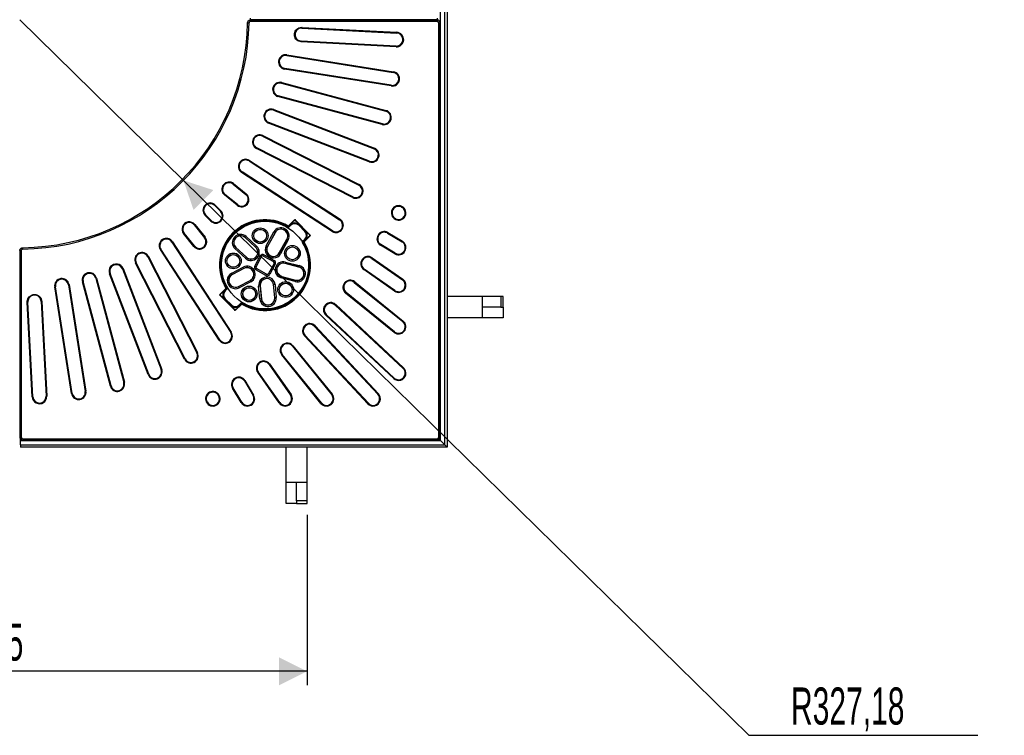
# Model space of a CAD drawing. Header units: millimetres. Extents: x 200 to 5740, y 200 to 4000.
# Tile 4 of 33: x 1630 to 3035, y 1795 to 2816. Entities that reach past the tile are written whole.
import ezdxf

# ---------------------------------------------------------------- set-up
doc = ezdxf.new("R2010")
doc.units = ezdxf.units.MM
doc.header["$LTSCALE"] = 20
doc.layers.add('FORMAT', color=7, linetype='Continuous')
doc.styles.add('SLDTEXTSTYLE0', font='TXT', dxfattribs={"width": 0.605})
doc.dimstyles.new('SLDDIMSTYLE0', dxfattribs={"dimtxt": 51.366374, "dimasz": 40, "dimexe": 0, "dimexo": 0.0625, "dimgap": 12.841593, "dimtad": 1, "dimrnd": 1e-09, "dimzin": 12, "dimdsep": 46, "dimtxsty": 'SLDTEXTSTYLE0', "dimsah": 1, "dimcen": 0.09, "dimadec": 0, "dimazin": 3, "dimtfac": 1, "dimtofl": 0, "dimtmove": 0, "dimatfit": 3, "dimfxl": 0, "dimfrac": 2, "dimtolj": 1, "dimtzin": 12, "dimarcsym": 0})
doc.dimstyles.new('SLDDIMSTYLE1', dxfattribs={"dimtxt": 51.366374, "dimasz": 40, "dimexe": 0, "dimexo": 0.0625, "dimgap": 12.841593, "dimtad": 0, "dimtih": 1, "dimtoh": 1, "dimrnd": 1e-09, "dimzin": 12, "dimdsep": 46, "dimtxsty": 'SLDTEXTSTYLE0', "dimsah": 1, "dimcen": 0, "dimadec": 0, "dimazin": 3, "dimtfac": 1, "dimtofl": 0, "dimtmove": 0, "dimatfit": 3, "dimfxl": 0, "dimfrac": 2, "dimtolj": 1, "dimtzin": 12, "dimarcsym": 0})

# ---------------------------------------------------------------- blocks, each defined once
blk = doc.blocks.new('_D_1')
at = {"layer": 'FORMAT'}
for p, q in [((1629.8, 2815.9), (1863.3, 2586.8)), ((1863.3, 2586.8), (2670.3, 1795)), ((2670.3, 1795), (2996.8, 1795))]:
    blk.add_line(p, q, dxfattribs=at)
blk.add_solid([(1863.3, 2586.8), (1877.8, 2544.5), (1905.9, 2573)], dxfattribs=at)
at = {"layer": 'FORMAT', "insert": (2730.3, 1863.2), "char_height": 52.92, "attachment_point": 1, "style": 'SLDTEXTSTYLE0'}
blk.add_mtext('R327,18', dxfattribs=at)
blk = doc.blocks.new('_D_2')
at = {"layer": 'FORMAT'}
for p, q in [((2039.8, 2109.6), (2039.8, 1866.4)), ((1204.8, 2106.1), (1204.8, 1866.4)), ((2039.8, 1886.3), (1204.8, 1886.3))]:
    blk.add_line(p, q, dxfattribs=at)
for points in [[(1204.8, 1886.3), (1244.8, 1866.3), (1244.8, 1906.3)], [(2039.8, 1886.3), (1999.8, 1906.3), (1999.8, 1866.3)]]:
    blk.add_solid(points, dxfattribs=at)
at = {"layer": 'FORMAT', "insert": (1563.5, 1954.5), "char_height": 52.92, "attachment_point": 1, "style": 'SLDTEXTSTYLE0'}
blk.add_mtext('835', dxfattribs=at)

msp = doc.modelspace()

# ---------------------------------------------------------------- linework, layer by layer
at = {"color": 7, "linetype": 'Continuous', "lineweight": 25}
for p, q in [((2230.252, 2215.404), (2230.252, 3416.404)), ((2236.252, 2209.404), (2236.252, 3422.404)), ((2239.752, 3425.904), (2239.752, 2205.904)), ((1954.916, 2811.779), (1956.908, 2811.754)), ((1958.901, 2816.086), (2225.577, 2816.086)), ((2225.577, 2815.721), (1958.901, 2815.721)), ((2225.577, 2813.721), (1958.901, 2813.721)), ((2204.752, 2816.086), (2204.752, 2815.721)), ((2227.569, 2220.079), (2227.569, 2811.729)), ((2229.569, 2220.079), (2229.569, 2811.729)), ((2032.392, 2804.156), (2167.753, 2797.062)), ((2032.524, 2805.151), (2167.806, 2798.061)), ((2166.723, 2777.407), (2031.441, 2784.497)), ((2166.776, 2778.405), (2031.494, 2785.495)), ((2010.733, 2765.02), (2162.837, 2740.929)), ((2010.889, 2766.008), (2162.993, 2741.917)), ((2159.758, 2721.489), (2007.654, 2745.58)), ((2159.914, 2722.477), (2007.81, 2746.567)), ((2003.586, 2726.441), (2152.338, 2686.583)), ((2003.327, 2725.476), (2152.079, 2685.617)), ((2146.985, 2666.605), (1998.233, 2706.464)), ((2147.244, 2667.571), (1998.491, 2707.429)), ((1991.828, 2686.922), (2135.599, 2631.733)), ((1992.186, 2687.855), (2135.958, 2632.667)), ((2128.546, 2613.358), (1984.774, 2668.546)), ((2128.904, 2614.291), (1985.133, 2669.48)), ((1976.362, 2649.781), (2113.577, 2579.867)), ((1976.816, 2650.672), (2114.031, 2580.758)), ((2104.641, 2562.329), (1967.426, 2632.244)), ((2105.095, 2563.22), (1967.88, 2633.135)), ((1957.099, 2614.46), (2086.254, 2530.586)), ((1957.644, 2615.299), (2086.799, 2531.425)), ((2075.534, 2514.079), (1946.379, 2597.953)), ((2076.079, 2514.917), (1946.924, 2598.792)), ((1934.249, 2581.347), (1952.369, 2566.674)), ((1934.878, 2582.124), (1952.998, 2567.451)), ((1939.982, 2551.378), (1921.862, 2566.051)), ((1940.612, 2552.155), (1922.492, 2566.828)), ((1908.063, 2550.803), (1916.177, 2542.689)), ((1908.77, 2551.51), (1916.884, 2543.396)), ((2174.611, 2548.768), (2174.743, 2548.701)), ((2175.065, 2549.659), (2175.197, 2549.592)), ((1902.259, 2528.772), (1894.145, 2536.886)), ((1902.966, 2529.479), (1894.853, 2537.593)), ((2012.936, 2521.597), (2022.178, 2530.839)), ((2020.993, 2529.357), (2022.178, 2530.839)), ((2020.993, 2529.357), (2023.364, 2529.357)), ((2022.178, 2530.839), (2023.364, 2529.357)), ((2022.178, 2530.839), (2044.688, 2508.33)), ((2165.807, 2531.164), (2165.675, 2531.231)), ((2166.261, 2532.055), (2166.129, 2532.122)), ((1878.828, 2523.164), (1893.501, 2505.044)), ((1879.605, 2523.793), (1894.278, 2505.674)), ((2012.936, 2521.597), (2012.433, 2520.753)), ((2012.798, 2518.953), (2016.522, 2522.676)), ((2013.641, 2520.893), (2012.936, 2521.597)), ((2016.543, 2523.795), (2013.641, 2520.893)), ((2016.543, 2522.725), (2016.543, 2523.795)), ((2037.643, 2513.965), (2027.814, 2523.795)), ((2027.814, 2523.795), (2027.814, 2522.725)), ((2027.814, 2522.725), (2036.573, 2513.965)), ((2027.835, 2522.676), (2036.525, 2513.987)), ((1878.205, 2492.658), (1863.532, 2510.777)), ((1878.982, 2493.287), (1864.309, 2511.407)), ((1951.254, 2505.094), (1951.375, 2505.226)), ((1966.27, 2491.298), (1951.254, 2505.094)), ((1952.715, 2506.684), (1951.375, 2505.226)), ((1966.392, 2491.43), (1951.375, 2505.226)), ((1952.715, 2506.684), (1967.731, 2492.888)), ((1981.453, 2493.47), (1992.252, 2513.209)), ((1993.99, 2512.258), (1983.19, 2492.519)), ((1994.147, 2512.172), (1983.348, 2492.433)), ((1993.99, 2512.258), (1992.252, 2513.209)), ((1994.147, 2512.172), (1993.99, 2512.258)), ((2000.154, 2483.239), (2010.953, 2502.978)), ((2000.312, 2483.152), (2011.111, 2502.892)), ((2012.848, 2501.941), (2002.049, 2482.202)), ((2010.953, 2502.978), (2011.111, 2502.892)), ((2011.111, 2502.892), (2012.848, 2501.941)), ((2036.525, 2502.673), (2032.801, 2498.95)), ((2034.741, 2499.792), (2037.643, 2502.695)), ((2044.688, 2508.33), (2035.445, 2499.088)), ((2036.573, 2513.965), (2037.643, 2513.965)), ((2037.643, 2502.695), (2036.573, 2502.695)), ((2043.205, 2509.516), (2043.205, 2507.144)), ((2043.205, 2509.516), (2044.688, 2508.33)), ((2044.688, 2508.33), (2043.205, 2507.144)), ((2154.649, 2511.411), (2175.313, 2498.995)), ((2155.165, 2512.269), (2175.828, 2499.853)), ((1633.877, 2490.74), (1633.902, 2488.747)), ((1914.231, 2358.857), (1830.357, 2488.012)), ((1915.07, 2359.402), (1831.195, 2488.557)), ((1846.864, 2498.732), (1930.738, 2369.577)), ((1847.703, 2499.277), (1931.577, 2370.122)), ((1938.172, 2490.854), (1936.832, 2489.396)), ((1951.848, 2475.6), (1936.832, 2489.396)), ((1938.293, 2490.987), (1938.172, 2490.854)), ((1938.172, 2490.854), (1953.188, 2477.058)), ((1938.293, 2490.987), (1953.309, 2477.191)), ((1966.27, 2491.298), (1966.392, 2491.43)), ((1967.731, 2492.888), (1966.392, 2491.43)), ((1981.453, 2493.47), (1983.19, 2492.519)), ((1983.348, 2492.433), (1983.19, 2492.519)), ((2034.601, 2498.585), (2035.445, 2499.088)), ((2034.741, 2499.792), (2035.445, 2499.088)), ((2165.176, 2482.124), (2144.512, 2494.54)), ((2165.691, 2482.981), (2145.027, 2495.397)), ((1629.935, 2486.755), (1629.935, 2220.079)), ((1631.935, 2486.755), (1631.935, 2220.079)), ((1812.521, 2477.775), (1882.436, 2340.56)), ((1813.412, 2478.229), (1883.327, 2341.014)), ((1953.188, 2477.058), (1951.848, 2475.6)), ((1953.309, 2477.191), (1953.188, 2477.058)), ((1965.13, 2464.559), (1972.999, 2478.943)), ((1966.884, 2463.599), (1974.754, 2477.983)), ((1977.447, 2478.771), (1991.831, 2470.902)), ((1978.407, 2480.526), (1992.791, 2472.657)), ((2000.154, 2483.239), (2000.312, 2483.152)), ((2002.049, 2482.202), (2000.312, 2483.152)), ((2132.131, 2475.538), (2175.86, 2444.918)), ((2132.704, 2476.357), (2176.434, 2445.738)), ((1776.176, 2460.523), (1831.364, 2316.752)), ((1777.109, 2460.881), (1832.298, 2317.11)), ((1864.898, 2331.625), (1794.984, 2468.84)), ((1865.789, 2332.079), (1795.875, 2469.294)), ((1932.193, 2454.405), (1948.718, 2462.997)), ((1949.632, 2461.24), (1933.107, 2452.648)), ((1949.715, 2461.081), (1933.19, 2452.488)), ((1948.718, 2462.997), (1949.632, 2461.24)), ((1949.715, 2461.081), (1949.632, 2461.24)), ((1981.097, 2451.281), (1966.713, 2459.151)), ((1982.057, 2453.036), (1967.673, 2460.905)), ((1992.62, 2468.208), (1984.751, 2453.825)), ((1994.374, 2467.248), (1986.505, 2452.865)), ((2008.408, 2468.244), (2008.453, 2468.418)), ((2028.123, 2463.039), (2008.408, 2468.244)), ((2008.959, 2470.333), (2008.453, 2468.418)), ((2028.169, 2463.212), (2008.453, 2468.418)), ((2008.959, 2470.333), (2028.675, 2465.127)), ((2028.123, 2463.039), (2028.169, 2463.212)), ((2028.675, 2465.127), (2028.169, 2463.212)), ((2164.571, 2428.795), (2120.841, 2459.415)), ((2165.144, 2429.615), (2121.415, 2460.234)), ((1738.226, 2447.164), (1778.084, 2298.412)), ((1739.192, 2447.423), (1779.05, 2298.671)), ((1812.989, 2309.698), (1757.801, 2453.469)), ((1813.923, 2310.056), (1758.734, 2453.828)), ((1933.107, 2452.648), (1932.193, 2454.405)), ((1933.19, 2452.488), (1933.107, 2452.648)), ((2003.471, 2449.549), (2002.966, 2447.634)), ((2022.681, 2442.428), (2002.966, 2447.634)), ((2003.517, 2449.722), (2003.471, 2449.549)), ((2003.471, 2449.549), (2023.187, 2444.343)), ((2003.517, 2449.722), (2023.233, 2444.517)), ((1703.739, 2282.663), (1679.648, 2434.767)), ((1704.727, 2282.819), (1680.636, 2434.923)), ((1699.088, 2437.846), (1723.179, 2285.742)), ((1700.076, 2438.002), (1724.167, 2285.898)), ((1759.072, 2293.318), (1719.214, 2442.07)), ((1760.038, 2293.576), (1720.18, 2442.329)), ((1914.817, 2423.477), (1924.059, 2432.72)), ((1924.763, 2432.015), (1921.861, 2429.113)), ((1922.98, 2429.134), (1926.703, 2432.858)), ((1924.059, 2432.72), (1924.903, 2433.223)), ((1924.059, 2432.72), (1924.763, 2432.015)), ((1942.028, 2435.492), (1958.552, 2444.085)), ((1942.028, 2435.492), (1942.111, 2435.333)), ((1942.111, 2435.333), (1958.635, 2443.925)), ((1942.111, 2435.333), (1943.024, 2433.576)), ((1959.549, 2442.168), (1943.024, 2433.576)), ((1958.552, 2444.085), (1958.635, 2443.925)), ((1959.549, 2442.168), (1958.635, 2443.925)), ((1970.659, 2436.09), (1972.631, 2436.268)), ((1972.334, 2417.54), (1970.659, 2436.09)), ((1972.81, 2436.284), (1972.631, 2436.268)), ((1972.631, 2436.268), (1974.306, 2417.719)), ((1972.81, 2436.284), (1974.485, 2417.735)), ((1991.889, 2438.007), (1992.068, 2438.024)), ((1993.564, 2419.458), (1991.889, 2438.007)), ((1994.04, 2438.202), (1992.068, 2438.024)), ((1993.743, 2419.474), (1992.068, 2438.024)), ((1994.04, 2438.202), (1995.716, 2419.652)), ((2023.187, 2444.343), (2022.681, 2442.428)), ((2023.233, 2444.517), (2023.187, 2444.343)), ((2107.164, 2441.323), (2176.381, 2385.273)), ((2107.793, 2442.1), (2177.01, 2386.05)), ((1914.817, 2423.477), (1916.299, 2424.663)), ((1916.299, 2422.292), (1914.817, 2423.477)), ((1937.326, 2400.968), (1914.817, 2423.477)), ((1916.299, 2422.292), (1916.299, 2424.663)), ((1921.861, 2429.113), (1922.931, 2429.113)), ((1921.861, 2417.842), (1931.69, 2408.012)), ((1922.931, 2417.842), (1921.861, 2417.842)), ((1931.69, 2409.083), (1922.931, 2417.842)), ((1931.669, 2409.131), (1922.98, 2417.82)), ((1974.306, 2417.719), (1972.334, 2417.54)), ((1974.485, 2417.735), (1974.306, 2417.719)), ((1993.564, 2419.458), (1993.743, 2419.474)), ((1993.743, 2419.474), (1995.716, 2419.652)), ((2163.994, 2369.976), (2094.777, 2426.027)), ((2164.623, 2370.753), (2095.407, 2426.804)), ((2289.752, 2420.904), (2239.752, 2420.904)), ((2289.752, 2420.904), (2289.752, 2405.904)), ((2316.202, 2420.904), (2289.752, 2420.904)), ((2316.202, 2420.904), (2316.202, 2405.904)), ((2319.752, 2420.904), (2316.202, 2420.904)), ((2319.752, 2405.904), (2319.752, 2420.904)), ((1647.595, 2277.85), (1640.505, 2413.132)), ((1648.593, 2277.902), (1641.504, 2413.184)), ((1660.154, 2414.294), (1667.25, 2278.88)), ((1661.159, 2414.214), (1668.249, 2278.933)), ((1931.69, 2408.012), (1931.69, 2409.083)), ((1946.568, 2410.211), (1937.326, 2400.968)), ((1942.961, 2408.012), (1945.864, 2410.915)), ((1942.961, 2409.083), (1942.961, 2408.012)), ((1946.706, 2412.855), (1942.983, 2409.131)), ((1946.568, 2410.211), (1945.864, 2410.915)), ((1947.071, 2411.055), (1946.568, 2410.211)), ((2079.872, 2408.933), (2176.873, 2318.478)), ((2080.554, 2409.664), (2177.555, 2319.209)), ((2316.202, 2405.904), (2289.752, 2405.904)), ((2289.752, 2405.904), (2289.752, 2390.904)), ((2316.202, 2405.904), (2319.752, 2405.904)), ((2319.752, 2405.904), (2319.752, 2390.904)), ((1937.326, 2400.968), (1936.14, 2402.45)), ((1938.511, 2402.45), (1936.14, 2402.45)), ((1938.511, 2402.45), (1937.326, 2400.968)), ((2163.449, 2304.083), (2066.448, 2394.538)), ((2164.131, 2304.814), (2067.13, 2395.269)), ((2289.752, 2390.904), (2239.752, 2390.904)), ((2319.752, 2390.904), (2289.752, 2390.904)), ((2050.386, 2378.526), (2140.841, 2281.524)), ((2051.118, 2379.208), (2141.573, 2282.206)), ((2126.446, 2268.101), (2035.991, 2365.102)), ((2127.178, 2268.783), (2036.723, 2365.784)), ((2018.852, 2350.249), (2074.902, 2281.032)), ((2019.629, 2350.878), (2075.68, 2281.662)), ((2059.606, 2268.646), (2003.556, 2337.862)), ((2060.383, 2269.275), (2004.333, 2338.492)), ((1985.422, 2324.241), (2016.041, 2280.512)), ((1986.241, 2324.815), (2016.86, 2281.085)), ((1999.918, 2269.222), (1969.298, 2312.952)), ((2000.737, 2269.796), (1970.118, 2313.525)), ((1945.803, 2269.828), (1933.387, 2290.491)), ((1946.66, 2270.343), (1934.244, 2291.006)), ((1950.259, 2300.629), (1962.675, 2279.965)), ((1951.116, 2301.144), (1963.532, 2280.48)), ((1913.534, 2279.526), (1913.601, 2279.395)), ((1914.425, 2279.98), (1914.492, 2279.849)), ((1896.064, 2270.459), (1895.997, 2270.591)), ((1896.955, 2270.913), (1896.888, 2271.045)), ((1630.752, 2215.404), (1630.752, 2217.681)), ((1630.752, 2215.404), (2230.252, 2215.404)), ((1630.752, 2209.404), (1630.752, 2215.404)), ((1630.752, 2209.404), (1630.752, 2205.904)), ((1630.752, 2209.404), (2236.252, 2209.404)), ((1633.927, 2218.086), (2225.577, 2218.086)), ((1633.927, 2216.086), (2225.577, 2216.086)), ((2228.39, 2217.265), (2230.252, 2215.404)), ((2230.252, 2215.404), (2236.252, 2209.404)), ((2236.252, 2209.404), (2230.252, 2215.404)), ((2236.252, 2209.404), (2239.752, 2205.904)), ((2239.752, 2205.904), (2236.252, 2209.404)), ((2239.752, 2205.904), (1630.752, 2205.904)), ((2009.752, 2155.904), (2009.752, 2205.904)), ((2039.752, 2155.904), (2039.752, 2205.904)), ((2024.752, 2155.904), (2009.752, 2155.904)), ((2009.752, 2125.904), (2009.752, 2155.904)), ((2039.752, 2155.904), (2024.752, 2155.904)), ((2024.752, 2129.454), (2024.752, 2155.904)), ((2039.752, 2129.454), (2039.752, 2155.904)), ((2024.752, 2125.904), (2009.752, 2125.904)), ((2039.752, 2129.454), (2024.752, 2129.454)), ((2024.752, 2129.454), (2024.752, 2125.904)), ((2024.752, 2125.904), (2039.752, 2125.904)), ((2039.752, 2125.904), (2039.752, 2129.454))]:
    msp.add_line(p, q, dxfattribs=at)
at = {"color": 8, "linetype": 'Continuous', "lineweight": 25}
for p, q in [((1958.901, 2816.086), (1958.901, 2818.086)), ((1958.901, 2815.721), (1958.901, 2813.721)), ((2208.721, 2816.086), (2208.721, 2815.721)), ((2225.577, 2818.086), (2225.577, 2816.086)), ((2225.577, 2815.721), (2225.577, 2813.721)), ((2227.569, 2811.729), (2229.569, 2811.729)), ((2167.806, 2798.061), (2167.753, 2797.062)), ((2031.494, 2785.495), (2031.441, 2784.497)), ((2166.776, 2778.405), (2166.723, 2777.407)), ((2010.889, 2766.008), (2010.733, 2765.02)), ((2007.654, 2745.58), (2007.81, 2746.567)), ((2162.837, 2740.929), (2162.993, 2741.917)), ((2003.586, 2726.441), (2003.327, 2725.476)), ((2159.914, 2722.477), (2159.758, 2721.489)), ((1998.233, 2706.464), (1998.491, 2707.429)), ((1992.186, 2687.855), (1991.828, 2686.922)), ((2152.079, 2685.617), (2152.338, 2686.583)), ((1984.774, 2668.546), (1985.133, 2669.48)), ((2147.244, 2667.571), (2146.985, 2666.605)), ((1976.816, 2650.672), (1976.362, 2649.781)), ((1967.426, 2632.244), (1967.88, 2633.135)), ((2135.599, 2631.733), (2135.958, 2632.667)), ((1957.644, 2615.299), (1957.099, 2614.46)), ((2128.904, 2614.291), (2128.546, 2613.358)), ((1946.379, 2597.953), (1946.924, 2598.792)), ((1934.878, 2582.124), (1934.249, 2581.347)), ((2113.577, 2579.867), (2114.031, 2580.758)), ((1921.862, 2566.051), (1922.492, 2566.828)), ((1952.369, 2566.674), (1952.998, 2567.451)), ((2105.095, 2563.22), (2104.641, 2562.329)), ((1908.77, 2551.51), (1908.063, 2550.803)), ((1916.177, 2542.689), (1916.884, 2543.396)), ((1940.612, 2552.155), (1939.982, 2551.378)), ((2174.611, 2548.768), (2175.065, 2549.659)), ((2174.743, 2548.701), (2175.197, 2549.592)), ((1894.145, 2536.886), (1894.853, 2537.593)), ((1902.966, 2529.479), (1902.259, 2528.772)), ((2086.254, 2530.586), (2086.799, 2531.425)), ((2165.675, 2531.231), (2166.129, 2532.122)), ((2165.807, 2531.164), (2166.261, 2532.055)), ((1879.605, 2523.793), (1878.828, 2523.164)), ((2012.782, 2518.963), (2016.543, 2522.725)), ((2016.522, 2522.676), (2016.543, 2522.725)), ((2027.814, 2522.725), (2027.835, 2522.676)), ((1863.532, 2510.777), (1864.309, 2511.407)), ((1893.501, 2505.044), (1894.278, 2505.674)), ((2036.573, 2502.695), (2032.811, 2498.933)), ((2036.525, 2513.987), (2036.573, 2513.965)), ((2036.573, 2502.695), (2036.525, 2502.673)), ((2076.079, 2514.917), (2075.534, 2514.079)), ((2154.649, 2511.411), (2155.165, 2512.269)), ((1830.357, 2488.012), (1831.195, 2488.557)), ((1847.703, 2499.277), (1846.864, 2498.732)), ((1878.982, 2493.287), (1878.205, 2492.658)), ((2144.512, 2494.54), (2145.027, 2495.397)), ((2175.313, 2498.995), (2175.828, 2499.853)), ((1629.935, 2486.755), (1631.935, 2486.755)), ((1813.412, 2478.229), (1812.521, 2477.775)), ((1974.754, 2477.983), (1972.999, 2478.943)), ((1977.447, 2478.771), (1978.407, 2480.526)), ((2132.131, 2475.538), (2132.704, 2476.357)), ((2165.176, 2482.124), (2165.691, 2482.981)), ((1777.109, 2460.881), (1776.176, 2460.523)), ((1794.984, 2468.84), (1795.875, 2469.294)), ((1966.884, 2463.599), (1965.13, 2464.559)), ((1966.713, 2459.151), (1967.673, 2460.905)), ((1991.831, 2470.902), (1992.791, 2472.657)), ((1994.374, 2467.248), (1992.62, 2468.208)), ((2120.841, 2459.415), (2121.415, 2460.234)), ((1739.192, 2447.423), (1738.226, 2447.164)), ((1757.801, 2453.469), (1758.734, 2453.828)), ((1981.097, 2451.281), (1982.057, 2453.036)), ((1986.505, 2452.865), (1984.751, 2453.825)), ((2175.86, 2444.918), (2176.434, 2445.738)), ((1679.648, 2434.767), (1680.636, 2434.923)), ((1700.076, 2438.002), (1699.088, 2437.846)), ((1719.214, 2442.07), (1720.18, 2442.329)), ((1922.931, 2429.113), (1926.693, 2432.874)), ((2107.164, 2441.323), (2107.793, 2442.1)), ((1922.931, 2429.113), (1922.98, 2429.134)), ((1922.98, 2417.82), (1922.931, 2417.842)), ((2094.777, 2426.027), (2095.407, 2426.804)), ((2164.571, 2428.795), (2165.144, 2429.615)), ((1641.504, 2413.184), (1640.505, 2413.132)), ((1931.69, 2409.083), (1931.669, 2409.131)), ((1946.723, 2412.844), (1942.961, 2409.083)), ((1942.983, 2409.131), (1942.961, 2409.083)), ((2079.872, 2408.933), (2080.554, 2409.664)), ((2066.448, 2394.538), (2067.13, 2395.269)), ((2051.118, 2379.208), (2050.386, 2378.526)), ((2176.381, 2385.273), (2177.01, 2386.05)), ((1930.738, 2369.577), (1931.577, 2370.122)), ((2035.991, 2365.102), (2036.723, 2365.784)), ((2163.994, 2369.976), (2164.623, 2370.753)), ((1915.07, 2359.402), (1914.231, 2358.857)), ((2019.629, 2350.878), (2018.852, 2350.249)), ((1882.436, 2340.56), (1883.327, 2341.014)), ((2003.556, 2337.862), (2004.333, 2338.492)), ((1865.789, 2332.079), (1864.898, 2331.625)), ((1986.241, 2324.815), (1985.422, 2324.241)), ((2176.873, 2318.478), (2177.555, 2319.209)), ((1813.923, 2310.056), (1812.989, 2309.698)), ((1831.364, 2316.752), (1832.298, 2317.11)), ((1969.298, 2312.952), (1970.118, 2313.525)), ((2163.449, 2304.083), (2164.131, 2304.814)), ((1760.038, 2293.576), (1759.072, 2293.318)), ((1778.084, 2298.412), (1779.05, 2298.671)), ((1933.387, 2290.491), (1934.244, 2291.006)), ((1951.116, 2301.144), (1950.259, 2300.629)), ((1648.593, 2277.902), (1647.595, 2277.85)), ((1668.249, 2278.933), (1667.25, 2278.88)), ((1704.727, 2282.819), (1703.739, 2282.663)), ((1723.179, 2285.742), (1724.167, 2285.898)), ((1914.425, 2279.98), (1913.534, 2279.526)), ((1913.601, 2279.395), (1914.492, 2279.849)), ((1962.675, 2279.965), (1963.532, 2280.48)), ((2016.041, 2280.512), (2016.86, 2281.085)), ((2074.902, 2281.032), (2075.68, 2281.662)), ((2140.841, 2281.524), (2141.573, 2282.206)), ((1895.997, 2270.591), (1896.888, 2271.045)), ((1896.955, 2270.913), (1896.064, 2270.459)), ((1946.66, 2270.343), (1945.803, 2269.828)), ((2000.737, 2269.796), (1999.918, 2269.222)), ((2060.383, 2269.275), (2059.606, 2268.646)), ((2127.178, 2268.783), (2126.446, 2268.101)), ((1631.935, 2220.079), (1629.935, 2220.079)), ((2227.569, 2220.079), (2229.569, 2220.079)), ((1633.927, 2218.086), (1633.927, 2216.086)), ((2225.577, 2218.086), (2225.577, 2216.086))]:
    msp.add_line(p, q, dxfattribs=at)
at = {"color": 7, "linetype": 'Continuous', "lineweight": 25, "flags": 128}
for points in [[(2012.052, 2519.589), (2012.17, 2519.948), (2012.433, 2520.753)], [(2013.641, 2520.893), (2013.45, 2520.304), (2013.263, 2519.727)], [(2034.601, 2498.585), (2034.242, 2498.467), (2033.437, 2498.203)], [(2033.575, 2499.415), (2034.152, 2499.602), (2034.741, 2499.792)], [(1925.929, 2432.393), (1925.352, 2432.206), (1924.763, 2432.015)], [(1924.903, 2433.223), (1925.262, 2433.34), (1926.067, 2433.604)], [(1945.864, 2410.915), (1946.054, 2411.504), (1946.241, 2412.081)], [(1947.452, 2412.218), (1947.335, 2411.859), (1947.071, 2411.055)]]:
    msp.add_lwpolyline(points, dxfattribs=at)
at = {"color": 7, "linetype": 'Continuous', "lineweight": 25}
for centre, radius in [((1979.752, 2465.904), 62.5), ((1972.831, 2507.841), 11.239), ((1972.831, 2507.841), 9.258), ((1972.831, 2507.841), 9.078), ((2018.801, 2482.691), 11.239), ((2018.801, 2482.691), 9.258), ((2018.801, 2482.691), 9.078), ((1934.497, 2471.903), 11.239), ((1934.497, 2471.903), 9.258), ((1934.497, 2471.903), 9.078), ((1957.173, 2424.633), 11.239), ((1957.173, 2424.633), 9.258), ((1957.173, 2424.633), 9.078), ((2009.209, 2431.028), 11.239), ((2009.209, 2431.028), 9.258), ((2009.209, 2431.028), 9.078)]:
    msp.add_circle(centre, radius, dxfattribs=at)
for centre, radius, start, end in [((1629.752, 2815.904), 325.183, 270.726716, 359.273284), ((1629.752, 2815.904), 327.183, 270.726716, 359.273284), ((2167.264, 2787.734), 10.341, 267, 87), ((2167.264, 2787.734), 9.341, 270, 87), ((2167.264, 2787.734), 9.341, 267, 270), ((2009.271, 2755.794), 10.341, 81, 261), ((2009.271, 2755.794), 9.345, 81, 261), ((2161.375, 2731.703), 10.341, 261, 81), ((2161.375, 2731.703), 9.341, 270, 81), ((2000.909, 2716.453), 10.341, 75, 255), ((2000.909, 2716.453), 9.345, 75, 255), ((2161.375, 2731.703), 9.341, 261, 270), ((1988.48, 2678.201), 10.341, 69, 249), ((1988.48, 2678.201), 9.345, 69, 249), ((2149.662, 2676.594), 10.341, 255, 75), ((2149.662, 2676.594), 9.341, 270, 75), ((2149.662, 2676.594), 9.341, 255, 270), ((1972.121, 2641.458), 10.341, 63, 243), ((1972.121, 2641.458), 9.345, 63, 243), ((2132.252, 2623.012), 10.341, 249, 69), ((2132.252, 2623.012), 9.341, 270, 69), ((1952.011, 2606.626), 10.341, 57, 237), ((1952.011, 2606.626), 9.345, 57, 237), ((2132.252, 2623.012), 9.341, 249, 270), ((1928.37, 2574.087), 10.341, 51, 231), ((1928.37, 2574.087), 9.345, 51, 231), ((2109.336, 2571.543), 10.341, 243, 63), ((2109.336, 2571.543), 9.341, 270, 63), ((1946.49, 2559.414), 10.341, 231, 51), ((1946.49, 2559.414), 9.341, 270, 51), ((2109.336, 2571.543), 9.341, 243, 270), ((1901.458, 2544.198), 10.341, 45, 225), ((1901.458, 2544.198), 9.345, 45, 225), ((1909.572, 2536.084), 10.341, 225, 45), ((1946.49, 2559.414), 9.341, 231, 270), ((2170.37, 2540.445), 10.341, 63, 243), ((2170.37, 2540.445), 9.345, 63, 243), ((2170.502, 2540.378), 10.341, 243, 63), ((2170.502, 2540.378), 9.341, 270, 63), ((1909.572, 2536.084), 9.341, 225, 270), ((1909.572, 2536.084), 9.341, 270, 45), ((1979.752, 2465.904), 64.83, 59.211917, 210.788083), ((1979.752, 2465.904), 63.847, 59.211917, 210.788083), ((2081.167, 2522.752), 10.341, 237, 57), ((2081.167, 2522.752), 9.341, 270, 57), ((2170.502, 2540.378), 9.341, 243, 270), ((1871.568, 2517.285), 10.341, 39, 219), ((1871.568, 2517.285), 9.345, 39, 219), ((1979.752, 2465.904), 62.653, 58.966834, 211.033166), ((2002.55, 2507.575), 11.739, 331.317132, 151.317132), ((2002.55, 2507.575), 9.758, 331.317132, 151.317132), ((2002.55, 2507.575), 9.578, 331.317132, 151.317132), ((2012.567, 2520.453), 1.006, 239.197788, 313.782315), ((2012.945, 2521.619), 1.006, 239.435281, 313.785544), ((2022.178, 2516.988), 8.041, 45.508126, 134.491874), ((2022.178, 2517.019), 8, 91.455978, 134.762887), ((2022.178, 2517.019), 8, 45.46123, 91.455978), ((1839.03, 2493.645), 10.341, 33, 213), ((1839.03, 2493.645), 9.345, 33, 213), ((1886.242, 2499.166), 10.341, 219, 39), ((1886.242, 2499.166), 9.341, 270, 39), ((1944.774, 2498.04), 11.739, 47.424898, 227.424898), ((1944.774, 2498.04), 9.758, 47.424898, 227.424898), ((1944.774, 2498.04), 9.578, 47.424898, 227.424898), ((2030.868, 2508.33), 8, 1.455978, 44.762887), ((2030.868, 2508.33), 8, 315.46123, 1.455978), ((2030.837, 2508.33), 8.041, 315.508126, 44.491874), ((2081.167, 2522.752), 9.341, 237, 270), ((2149.838, 2503.404), 10.341, 59, 239), ((2149.838, 2503.404), 9.345, 59, 239), ((1886.242, 2499.166), 9.341, 219, 270), ((1979.752, 2465.904), 64.83, 239.211917, 30.788083), ((1979.752, 2465.904), 63.847, 239.211917, 30.788083), ((1979.752, 2465.904), 62.653, 238.966834, 31.033166), ((1959.79, 2484.244), 11.739, 227.424898, 47.424898), ((1959.79, 2484.244), 9.758, 227.424898, 47.424898), ((1959.79, 2484.244), 9.578, 227.424898, 47.424898), ((1991.751, 2487.836), 11.739, 151.317132, 331.317132), ((1991.751, 2487.836), 9.758, 151.317132, 331.317132), ((1991.751, 2487.836), 9.578, 151.317132, 331.317132), ((2034.301, 2498.719), 1.006, 136.217685, 210.802212), ((2035.467, 2499.096), 1.006, 136.214456, 210.564719), ((2170.502, 2490.988), 10.341, 239, 59), ((2170.502, 2490.988), 9.341, 270, 59), ((1804.198, 2473.534), 10.341, 27, 207), ((1804.198, 2473.534), 9.345, 27, 207), ((2126.773, 2467.886), 10.341, 55, 235), ((2126.773, 2467.886), 9.345, 55, 235), ((2170.502, 2490.988), 9.341, 239, 270), ((1767.455, 2457.175), 10.341, 21, 201), ((1767.455, 2457.175), 9.345, 21, 201), ((1954.134, 2452.583), 11.739, 297.473312, 117.473312), ((1954.134, 2452.583), 9.758, 297.473312, 117.473312), ((1954.134, 2452.583), 9.578, 297.473312, 117.473312), ((2005.962, 2458.983), 11.739, 75.209366, 255.209366), ((2005.962, 2458.983), 9.758, 75.209366, 255.209366), ((2005.962, 2458.983), 9.578, 75.209366, 255.209366), ((2025.678, 2453.778), 11.739, 255.209366, 75.209366), ((2025.678, 2453.778), 9.758, 255.209366, 75.209366), ((2025.678, 2453.778), 9.578, 255.209366, 75.209366), ((1689.862, 2436.384), 10.341, 9, 189), ((1689.862, 2436.384), 9.345, 9, 189), ((1729.203, 2444.747), 10.341, 15, 195), ((1729.203, 2444.747), 9.345, 15, 195), ((1937.609, 2443.99), 11.739, 117.473312, 297.473312), ((1937.609, 2443.99), 9.758, 117.473312, 297.473312), ((1937.609, 2443.99), 9.578, 117.473312, 297.473312), ((1982.349, 2437.146), 11.739, 5.160952, 185.160952), ((1982.349, 2437.146), 9.758, 5.160952, 185.160952), ((1982.349, 2437.146), 9.578, 5.160952, 185.160952), ((2170.502, 2437.266), 10.341, 235, 55), ((2170.502, 2437.266), 9.341, 270, 55), ((1924.037, 2432.711), 1.006, 316.214456, 30.564719), ((1925.203, 2433.089), 1.006, 316.217685, 30.802212), ((2101.285, 2434.064), 10.341, 51, 231), ((2101.285, 2434.064), 9.345, 51, 231), ((1928.667, 2423.477), 8.041, 135.508126, 224.491874), ((1928.636, 2423.477), 8, 135.46123, 181.455978), ((1928.636, 2423.477), 8, 181.455978, 224.762887), ((1984.025, 2418.596), 11.739, 185.160952, 5.160952), ((1984.025, 2418.596), 9.758, 185.160952, 5.160952), ((1984.025, 2418.596), 9.578, 185.160952, 5.160952), ((2170.502, 2437.266), 9.341, 235, 270), ((1937.326, 2414.819), 8.041, 225.508126, 314.491874), ((1937.326, 2414.788), 8, 225.46123, 271.455978), ((1937.326, 2414.788), 8, 271.455978, 314.762887), ((1946.56, 2410.189), 1.006, 59.435281, 133.785544), ((1946.937, 2411.354), 1.006, 59.197788, 133.782315), ((2073.501, 2402.101), 10.341, 47, 227), ((2073.501, 2402.101), 9.345, 47, 227), ((2043.555, 2372.155), 10.341, 43, 223), ((2043.555, 2372.155), 9.345, 43, 223), ((2170.502, 2378.013), 10.341, 231, 51), ((2170.502, 2378.013), 9.341, 270, 51), ((1922.904, 2364.489), 10.341, 213, 33), ((1922.904, 2364.489), 9.341, 270, 33), ((2170.502, 2378.013), 9.341, 231, 270), ((1922.904, 2364.489), 9.341, 213, 270), ((2011.592, 2344.37), 10.341, 39, 219), ((2011.592, 2344.37), 9.345, 39, 219), ((1874.112, 2336.319), 10.341, 207, 27), ((1874.112, 2336.319), 9.341, 270, 27), ((1874.112, 2336.319), 9.341, 207, 270), ((1977.77, 2318.883), 10.341, 35, 215), ((1977.77, 2318.883), 9.345, 35, 215), ((2170.502, 2311.646), 10.341, 227, 47), ((2170.502, 2311.646), 9.341, 270, 47), ((1822.644, 2313.404), 10.341, 201, 21), ((1822.644, 2313.404), 9.341, 201, 270), ((1822.644, 2313.404), 9.341, 270, 21), ((1942.251, 2295.817), 10.341, 31, 211), ((1942.251, 2295.817), 9.345, 31, 211), ((2170.502, 2311.646), 9.341, 227, 270), ((1769.061, 2295.994), 10.341, 195, 15), ((1769.061, 2295.994), 9.341, 195, 270), ((1769.061, 2295.994), 9.341, 270, 15), ((1657.922, 2278.391), 10.341, 183, 3), ((1657.922, 2278.391), 9.341, 183, 270), ((1657.922, 2278.391), 9.341, 270, 3), ((1713.953, 2284.28), 10.341, 189, 9), ((1713.953, 2284.28), 9.341, 189, 270), ((1713.953, 2284.28), 9.341, 270, 9), ((1905.211, 2275.286), 10.341, 27, 207), ((1905.211, 2275.286), 9.345, 27, 207), ((1905.278, 2275.154), 10.341, 207, 27), ((1905.278, 2275.154), 9.341, 270, 27), ((1954.667, 2275.154), 10.341, 211, 31), ((1954.667, 2275.154), 9.341, 270, 31), ((2008.389, 2275.154), 10.341, 215, 35), ((2008.389, 2275.154), 9.341, 270, 35), ((2067.643, 2275.154), 10.341, 219, 39), ((2067.643, 2275.154), 9.341, 270, 39), ((2134.01, 2275.154), 10.341, 223, 43), ((2134.01, 2275.154), 9.341, 270, 43), ((1905.278, 2275.154), 9.341, 207, 270), ((1954.667, 2275.154), 9.341, 211, 270), ((2008.389, 2275.154), 9.341, 215, 270), ((2067.643, 2275.154), 9.341, 219, 270), ((2134.01, 2275.154), 9.341, 223, 270)]:
    msp.add_arc(centre, radius, start, end, dxfattribs=at)
for centre, major_axis, ratio, start_param, end_param in [((2225.562, 2811.713), (2.829, 2.829), 0.99997115, 5.50158524, 7.06478537), ((2225.562, 2811.713), (1.425, 1.425), 0.99243251, 5.50158524, 7.06478537), ((1976.507, 2476.989), (-1.132, 3.868), 0.99243251, 5.50158524, 7.06478537), ((1976.507, 2476.989), (-0.575, 1.963), 0.97769116, 5.50158524, 7.06478537), ((1968.667, 2462.659), (-3.868, -1.132), 0.99243251, 5.50158524, 7.06478537), ((1968.667, 2462.659), (1.963, 0.575), 0.97769116, 2.35999259, 3.92319272), ((1990.837, 2469.149), (1.963, 0.575), 0.97769116, 5.50158524, 7.06478537), ((1990.837, 2469.149), (3.868, 1.132), 0.99243251, 5.50158524, 7.06478537), ((1982.997, 2454.819), (1.132, -3.868), 0.99243251, 5.50158524, 7.06478537), ((1982.997, 2454.819), (-0.575, 1.963), 0.97769116, 2.35999259, 3.92319272), ((1633.942, 2220.094), (2.829, 2.829), 0.99997115, 2.35999259, 3.92319272), ((1633.942, 2220.094), (-1.425, -1.425), 0.99243251, 5.50158524, 7.06478537), ((2225.562, 2220.094), (1.425, -1.425), 0.99243251, 5.50158524, 7.06478537), ((2225.562, 2220.094), (-2.829, 2.829), 0.99997115, 2.35999259, 3.92319272)]:
    msp.add_ellipse(centre, major_axis=major_axis, ratio=ratio, start_param=start_param, end_param=end_param, dxfattribs=at)
for points, knots in [([(1954.916, 2811.779), (1954.938, 2812.056), (1954.994, 2812.777), (1955.465, 2813.878), (1956.364, 2814.888), (1957.557, 2815.577), (1958.453, 2815.668), (1958.901, 2815.713)], [0, 0, 0, 0, 0.13456611, 0.35021125, 0.56639198, 0.78337142, 1, 1, 1, 1]), ([(1958.901, 2813.721), (1958.676, 2813.699), (1958.227, 2813.655), (1957.629, 2813.312), (1957.18, 2812.806), (1956.946, 2812.254), (1956.919, 2811.893), (1956.908, 2811.754)], [0, 0, 0, 0, 0.21681693, 0.43367372, 0.64964971, 0.86527047, 1, 1, 1, 1]), ([(2031.441, 2784.497), (2030.286, 2784.672), (2027.975, 2785.022), (2024.977, 2786.964), (2022.764, 2789.709), (2021.593, 2793.051), (2021.591, 2796.587), (2022.759, 2799.925), (2024.969, 2802.692), (2027.966, 2804.563), (2030.638, 2805.188), (2032.161, 2805.158), (2032.524, 2805.151)], [0, 0, 0, 0, 0.10738177, 0.21476909, 0.32213582, 0.42949086, 0.53673848, 0.64408483, 0.75140344, 0.85883195, 0.96630661, 1, 1, 1, 1]), ([(2032.472, 2804.156), (2032.472, 2804.156), (2032.144, 2804.173), (2030.767, 2804.174), (2028.353, 2803.633), (2025.641, 2801.935), (2023.643, 2799.437), (2022.586, 2796.418), (2022.588, 2793.22), (2023.648, 2790.203), (2025.649, 2787.706), (2028.36, 2786.013), (2030.449, 2785.546), (2031.494, 2785.491), (2031.494, 2785.491)], [0, 0, 0, 0, 0.000002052, 0.033675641, 0.141128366, 0.248561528, 0.35589692, 0.463259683, 0.570529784, 0.677891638, 0.785262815, 0.892638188, 0.999997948, 1, 1, 1, 1]), ([(2016.543, 2523.795), (2016.554, 2523.809), (2016.579, 2523.84), (2016.785, 2524.097), (2017.096, 2524.487), (2017.478, 2524.964), (2018.007, 2525.625), (2018.668, 2526.452), (2019.387, 2527.35), (2020.119, 2528.264), (2020.634, 2528.908), (2020.993, 2529.357)], [0, 0, 0, 0, 0.01047235, 0.02359341, 0.15882425, 0.21617858, 0.2825328, 0.51349854, 0.65776932, 0.7612846, 1, 1, 1, 1]), ([(2023.364, 2529.357), (2023.723, 2528.908), (2024.455, 2527.993), (2025.534, 2526.645), (2026.48, 2525.462), (2027.165, 2524.606), (2027.541, 2524.136), (2027.725, 2523.907), (2027.787, 2523.829), (2027.814, 2523.795)], [0, 0, 0, 0, 0.23866539, 0.48639121, 0.71730857, 0.87093361, 0.94551372, 0.97651426, 1, 1, 1, 1]), ([(2037.643, 2513.965), (2037.657, 2513.955), (2037.688, 2513.93), (2037.946, 2513.724), (2038.335, 2513.412), (2038.812, 2513.03), (2039.473, 2512.502), (2040.3, 2511.84), (2041.199, 2511.121), (2042.113, 2510.39), (2042.756, 2509.875), (2043.205, 2509.516)], [0, 0, 0, 0, 0.010472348, 0.02359341, 0.158824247, 0.21617858, 0.282532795, 0.513498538, 0.657769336, 0.761284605, 1, 1, 1, 1]), ([(2043.205, 2507.144), (2042.756, 2506.785), (2041.841, 2506.053), (2040.494, 2504.975), (2039.31, 2504.028), (2038.454, 2503.343), (2037.985, 2502.968), (2037.755, 2502.784), (2037.677, 2502.722), (2037.643, 2502.695)], [0, 0, 0, 0, 0.23866539, 0.48639121, 0.71730857, 0.87093361, 0.94551372, 0.97651426, 1, 1, 1, 1]), ([(1629.942, 2486.755), (1629.961, 2487.032), (1630.008, 2487.754), (1630.465, 2488.86), (1631.351, 2489.882), (1632.535, 2490.586), (1633.43, 2490.688), (1633.877, 2490.74)], [0, 0, 0, 0, 0.13456615, 0.35021129, 0.56639199, 0.78337143, 1, 1, 1, 1]), ([(1633.902, 2488.747), (1633.678, 2488.723), (1633.229, 2488.673), (1632.636, 2488.322), (1632.193, 2487.81), (1631.966, 2487.256), (1631.943, 2486.894), (1631.935, 2486.755)], [0, 0, 0, 0, 0.21681692, 0.43367372, 0.64964967, 0.86527044, 1, 1, 1, 1]), ([(1640.505, 2413.132), (1640.498, 2413.495), (1640.468, 2415.017), (1641.093, 2417.689), (1642.964, 2420.687), (1645.73, 2422.897), (1649.069, 2424.065), (1652.604, 2424.063), (1655.947, 2422.891), (1658.692, 2420.679), (1660.634, 2417.681), (1660.984, 2415.37), (1661.159, 2414.214)], [0, 0, 0, 0, 0.03369339, 0.14116805, 0.24859656, 0.35591517, 0.46326152, 0.57050914, 0.67786418, 0.78523091, 0.89261823, 1, 1, 1, 1]), ([(1660.164, 2414.162), (1660.164, 2414.162), (1660.11, 2415.207), (1659.643, 2417.295), (1657.95, 2420.007), (1655.453, 2422.008), (1652.436, 2423.068), (1649.238, 2423.07), (1646.219, 2422.013), (1643.72, 2420.015), (1642.023, 2417.303), (1641.482, 2414.889), (1641.482, 2413.512), (1641.5, 2413.184), (1641.5, 2413.184)], [0, 0, 0, 0, 0.000002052, 0.107361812, 0.214737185, 0.322108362, 0.429470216, 0.536740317, 0.64410308, 0.751438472, 0.858871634, 0.966324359, 0.999997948, 1, 1, 1, 1]), ([(1916.299, 2424.663), (1916.748, 2425.022), (1917.663, 2425.754), (1919.011, 2426.833), (1920.194, 2427.779), (1921.05, 2428.464), (1921.52, 2428.84), (1921.749, 2429.023), (1921.827, 2429.086), (1921.861, 2429.113)], [0, 0, 0, 0, 0.23866539, 0.48639121, 0.71730857, 0.87093361, 0.94551372, 0.97651426, 1, 1, 1, 1]), ([(1921.861, 2417.842), (1921.847, 2417.853), (1921.816, 2417.878), (1921.558, 2418.084), (1921.169, 2418.395), (1920.692, 2418.777), (1920.031, 2419.306), (1919.204, 2419.967), (1918.306, 2420.686), (1917.391, 2421.417), (1916.748, 2421.932), (1916.299, 2422.292)], [0, 0, 0, 0, 0.01047235, 0.02359341, 0.15882425, 0.21617858, 0.2825328, 0.51349854, 0.65776933, 0.7612846, 1, 1, 1, 1]), ([(1936.14, 2402.45), (1935.781, 2402.899), (1935.049, 2403.814), (1933.97, 2405.162), (1933.024, 2406.346), (1932.339, 2407.202), (1931.963, 2407.671), (1931.78, 2407.901), (1931.717, 2407.979), (1931.69, 2408.012)], [0, 0, 0, 0, 0.238665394, 0.486391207, 0.717308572, 0.870933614, 0.945513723, 0.97651426, 1, 1, 1, 1]), ([(1942.961, 2408.012), (1942.95, 2407.999), (1942.925, 2407.968), (1942.719, 2407.71), (1942.408, 2407.321), (1942.026, 2406.844), (1941.497, 2406.183), (1940.836, 2405.356), (1940.117, 2404.457), (1939.386, 2403.543), (1938.871, 2402.899), (1938.511, 2402.45)], [0, 0, 0, 0, 0.01047235, 0.02359341, 0.15882425, 0.21617858, 0.2825328, 0.51349854, 0.65776932, 0.7612846, 1, 1, 1, 1])]:
    msp.add_open_spline(points, degree=3, knots=knots, dxfattribs=at)
for points in [[(2032.524, 2805.151), (2032.52, 2805.082), (2032.513, 2804.944), (2032.503, 2804.746), (2032.493, 2804.565), (2032.485, 2804.409), (2032.479, 2804.285), (2032.474, 2804.199), (2032.471, 2804.15), (2032.472, 2804.154), (2032.472, 2804.156)], [(2027.814, 2523.795), (2026.989, 2524.44), (2025.341, 2525.731), (2022.178, 2526.283), (2019.016, 2525.731), (2017.368, 2524.44), (2016.543, 2523.795)], [(2037.643, 2502.695), (2038.289, 2503.519), (2039.58, 2505.168), (2040.131, 2508.33), (2039.58, 2511.492), (2038.289, 2513.141), (2037.643, 2513.965)], [(1921.861, 2429.113), (1921.215, 2428.288), (1919.924, 2426.64), (1919.373, 2423.477), (1919.924, 2420.315), (1921.215, 2418.666), (1921.861, 2417.842)], [(1661.159, 2414.214), (1661.09, 2414.211), (1660.952, 2414.203), (1660.754, 2414.193), (1660.573, 2414.184), (1660.418, 2414.175), (1660.294, 2414.169), (1660.207, 2414.164), (1660.159, 2414.162), (1660.163, 2414.162), (1660.164, 2414.162)], [(1931.69, 2408.012), (1932.515, 2407.367), (1934.163, 2406.076), (1937.326, 2405.524), (1940.488, 2406.076), (1942.137, 2407.367), (1942.961, 2408.012)]]:
    msp.add_open_spline(points, degree=3, dxfattribs=at)
at = {"color": 8, "linetype": 'Continuous', "lineweight": 25}
for points, knots in [([(2012.052, 2519.589), (2012.041, 2519.562), (2012.022, 2519.512), (2011.919, 2519.419), (2011.872, 2519.377)], [0, 0, 0, 0, 0.55156938, 1, 1, 1, 1]), ([(2012.653, 2518.951), (2012.736, 2519.042), (2012.947, 2519.275), (2013.177, 2519.563), (2013.234, 2519.672), (2013.263, 2519.727)], [0, 0, 0, 0, 0.24494008, 0.62243015, 1, 1, 1, 1]), ([(2033.575, 2499.415), (2033.572, 2499.413), (2033.527, 2499.398), (2033.374, 2499.298), (2033.104, 2499.083), (2032.893, 2498.89), (2032.832, 2498.834)], [0, 0, 0, 0, 0.035040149, 0.428836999, 0.834849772, 1, 1, 1, 1]), ([(1925.929, 2432.393), (1925.933, 2432.394), (1925.977, 2432.41), (1926.13, 2432.509), (1926.398, 2432.722), (1926.607, 2432.914), (1926.666, 2432.968)], [0, 0, 0, 0, 0.03525943, 0.431520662, 0.840074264, 1, 1, 1, 1]), ([(1946.846, 2412.851), (1946.765, 2412.761), (1946.556, 2412.531), (1946.327, 2412.244), (1946.27, 2412.135), (1946.241, 2412.081)], [0, 0, 0, 0, 0.2409091, 0.62041445, 1, 1, 1, 1]), ([(1947.627, 2412.427), (1947.583, 2412.386), (1947.482, 2412.294), (1947.463, 2412.246), (1947.452, 2412.218)], [0, 0, 0, 0, 0.4396243, 1, 1, 1, 1])]:
    msp.add_open_spline(points, degree=3, knots=knots, dxfattribs=at)

# ---------------------------------------------------------------- dimensions: what is measured, and where the dimension line sits
at = {"layer": 'FORMAT'}
dim = msp.add_radius_dim(center=(1629.752, 2815.904), mpoint=(1863.294, 2586.761), dimstyle='SLDDIMSTYLE1', dxfattribs=at)
dim.commit()
dim.dimension.update_dxf_attribs({"geometry": '_D_1', "text_midpoint": (2863.55, 1834.419), "dimtype": 164})
dim = msp.add_linear_dim(base=(1204.752, 1886.256), p1=(2039.752, 2129.454), p2=(1204.752, 2125.904), dimstyle='SLDDIMSTYLE0', dxfattribs=at)
dim.commit()
dim.dimension.update_dxf_attribs({"geometry": '_D_2', "text_midpoint": (1622.252, 1886.256), "dimtype": 160})

doc.saveas('drawing.dxf')
